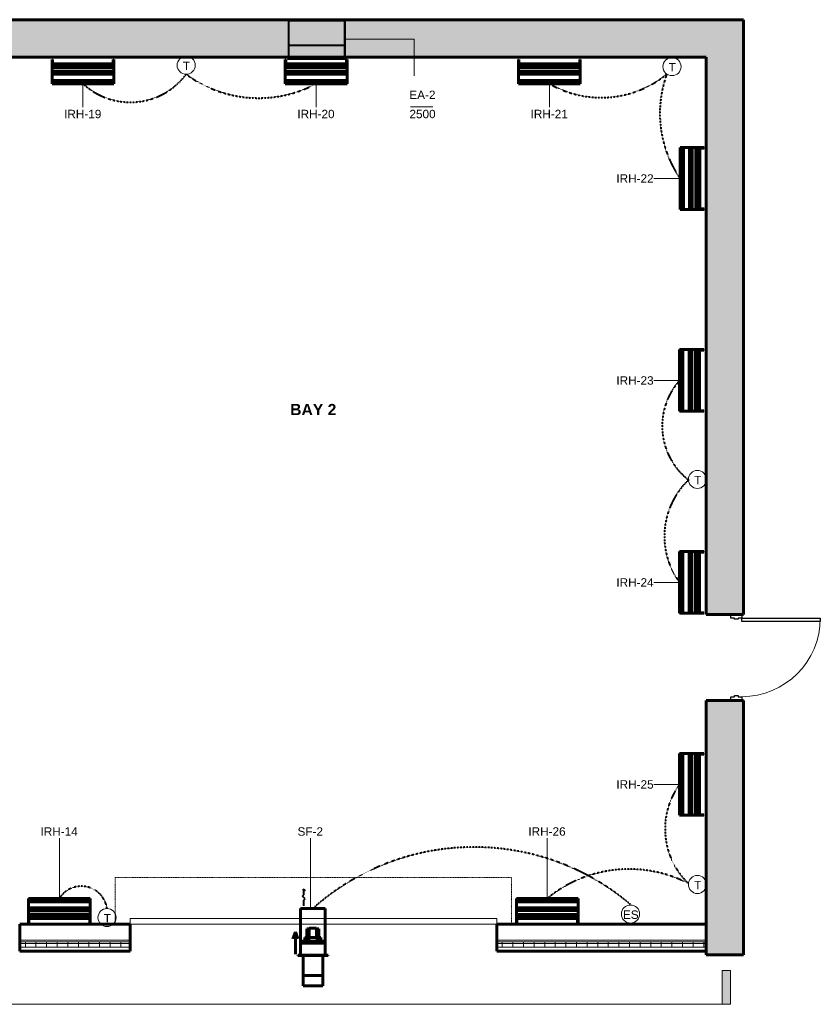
# Model space of a CAD drawing. Header units: inches. Extents: x -703 to 1762, y -443 to 551.
# Tile 13 of 15: x 218 to 646, y -38 to 488. Entities that reach past the tile are written whole.
import ezdxf

# ---------------------------------------------------------------- set-up
doc = ezdxf.new("R2010")
doc.units = ezdxf.units.IN
doc.header["$MEASUREMENT"] = 0
for name, pattern in [('Dash', [0.25, 0.125, -0.125]), ('Dash_2_', [0.25, 0.125, -0.125]), ('Hidden 1_16_', [0.09375, 0.0625, -0.03125])]:
    doc.linetypes.add(name, pattern=pattern)
for name, color, linetype, lineweight in [('A-ANNO-NOTE', 131, 'Continuous', 9), ('A-AREA-IDEN', 2, 'Continuous', 9), ('A-DETL', 90, 'Continuous', 9), ('A-DOOR', 31, 'Continuous', 18), ('A-DOOR-FRAM', 31, 'Continuous', 30), ('A-DOOR-HDLN', 31, 'Dash_2_', 18), ('A-WALL', 113, 'Continuous', 18), ('A-WALL-PATT', 111, 'Continuous', 60), ('G-ANNO-SYMB', 111, 'Continuous', 9), ('L-SITE-WALL', 31, 'Continuous', 18), ('M-EQPM', 50, 'Continuous', 60), ('M-EQPM-IDEN', 50, 'Continuous', 9), ('M-HVAC-CDFF', 50, 'Continuous', 40), ('M-HVAC-CDFF-IDEN', 2, 'Continuous', 9)]:
    doc.layers.add(name, color=color, linetype=linetype, lineweight=lineweight)
doc.styles.add('Arial', font='arial.ttf', dxfattribs={"height": 4.5})
doc.styles.add('Arial_B', font='arialbd.ttf', dxfattribs={"height": 6})
pattern_1 = [(50, (0, 0), (13.77135, -1.20496), [1.44, -15.84]), (355, (0, 0), (-2.66442, 14.44218), [1.152, -12.672]), (100.451, (1.148, -0.1), (11.10708, 13.23737), [1.224, -13.462]), (46.184, (0, 3.84), (20.4913, -3.17785), [2.16, -23.76]), (96.636, (1.708, 3.575), (17.94587, 18.70315), [1.836, -20.193]), (351.184, (0, 3.84), (17.9454, 18.7026), [1.728, -19.008]), (21, (1.92, 2.88), (11.46052, -7.73037), [1.44, -15.84]), (326, (1.92, 2.88), (4.67135, 13.92315), [1.152, -12.672]), (71.451, (2.875, 2.236), (16.13207, 6.19284), [1.224, -13.462]), (37.5, (0, 0), (0.233123, 6.39175), [0.634, -11.885, 0.634, -12.23, -12.72]), (37.5, (0, 0), (0.233123, 6.39175), [-25.382, 0.634, -12.086]), (7.5, (0, 0), (5.05073, 7.57304), [0.634, -6.701, 0.634, -11.597, -4.848]), (7.5, (0, 0), (5.05073, 7.57304), [-19.565, 0.634, -4.214]), (327.5, (-4.282, 0), (10.24958, -0.43289), [0.634, -4.166, 0.634, -14.342, -19.872]), (327.5, (-4.282, 0), (10.24958, -0.43289), [-19.776, 0.634, -19.238]), (317.5, (-6.202, 0), (11.19739, 1.92214), [0.634, -5.606, 0.634, -9.312, -14.112]), (317.5, (-6.202, 0), (11.19739, 1.92214), [-16.186, 0.634, -13.478])]

# ---------------------------------------------------------------- blocks, each defined once
blk = doc.blocks.new('Door-Overhead-Rolling - 196__ x 196__-386396-01_All_Mech_WORK')
at = {"layer": 'A-DOOR', "lineweight": 9}
for p, q in [((98, -7.1875), (-98, -7.1875)), ((-98, -7.1875), (-98, -10.1875)), ((-98, -10.1875), (98, -10.1875)), ((98, -10.1875), (98, -7.1875))]:
    blk.add_line(p, q, dxfattribs=at)
at = {"layer": 'A-DOOR-HDLN', "color": 5, "linetype": 'Dash'}
for p, q in [((-106, -7.1875), (-106, -32.1875)), ((106, -7.1875), (106, -32.1875)), ((-106, -32.1875), (106, -32.1875))]:
    blk.add_line(p, q, dxfattribs=at)
blk = doc.blocks.new('Door-Passage-Single-Flush - 42_ x 84_-580552-01_All_Mech_WORK')
at = {"layer": 'A-DOOR', "color": 8, "lineweight": 30}
for p, q in [((19.25, -9.25), (21, -9.25)), ((19.25, -51.25), (19.25, -9.25)), ((21, -9.25), (21, -51.25)), ((21, -51.25), (19.25, -51.25))]:
    blk.add_line(p, q, dxfattribs=at)
at = {"layer": 'A-DOOR', "color": 55}
blk.add_arc((21, -9.25), 42, 180, 270, dxfattribs=at)
at = {"layer": 'A-DOOR-FRAM', "color": 8}
for p, q in [((-23, -3.5), (-21, -3.5)), ((-23, -9.25), (-23, -3.5)), ((-21, -3.5), (-21, -5.4375)), ((21, -3.5), (23, -3.5)), ((21, -5.4375), (21, -3.5)), ((23, -3.5), (23, -9.25)), ((-21, -9.25), (-23, -9.25)), ((-21, -5.4375), (-20.375, -5.4375)), ((-21, -7.3125), (-21, -9.25)), ((-20.375, -7.3125), (-21, -7.3125)), ((-20.375, -5.4375), (-20.375, -7.3125)), ((20.375, -5.4375), (21, -5.4375)), ((20.375, -7.3125), (20.375, -5.4375)), ((21, -7.3125), (20.375, -7.3125)), ((21, -9.25), (21, -7.3125)), ((23, -9.25), (21, -9.25))]:
    blk.add_line(p, q, dxfattribs=at)
blk = doc.blocks.new('ANG M_I Facility_HOST_REVISED_07082024_rvt-1-01_All_Mech_WORK')
at = {"layer": 'A-WALL-PATT', "lineweight": 9}
h = blk.add_hatch(dxfattribs=at)
h.set_pattern_fill('FP_1', style=0, pattern_type=2)
h.set_pattern_definition(pattern_1)
h.paths.add_polyline_path([(164.94, 468.34), (164.94, 488.34), (604.94, 488.34), (604.94, 468.34), (584.94, 468.34)])
h = blk.add_hatch(dxfattribs=at)
h.set_pattern_fill('FP_1', style=0, pattern_type=2)
h.set_pattern_definition(pattern_1)
h.paths.add_polyline_path([(604.94, 170.34), (584.94, 170.34), (584.94, 468.34), (604.94, 468.34)])
h.paths.add_polyline_path([(604.94, -11.66), (584.94, -11.66), (584.94, 124.34), (604.94, 124.34)])
h = blk.add_hatch(dxfattribs=at)
h.set_pattern_fill('FP_2', style=0, pattern_type=2)
h.set_pattern_definition([(0, (0, 0), (15.36, 3.84), [0.634, -10.886, 0.634, -10.886, -61.44]), (0, (0, 0), (15.36, 3.84), [-23.04, 0.634, -22.406, 0.634, -10.886, -26.88]), (0, (0, 0), (15.36, 3.84), [-57.6, 0.634, -7.046, 0.634, -18.566]), (120, (5.76, 1.92), (-11.005538, 11.38215), [0.634, -10.886, 0.634, -10.886, -61.44]), (120, (5.76, 1.92), (-11.005538, 11.38215), [-23.04, 0.634, -22.406, 0.634, -10.886, -26.88]), (120, (5.76, 1.92), (-11.005538, 11.38215), [-57.6, 0.634, -7.046, 0.634, -18.566]), (240, (7.68, 9.6), (-4.354462, -15.22215), [0.634, -10.886, 0.634, -10.886, -61.44]), (240, (7.68, 9.6), (-4.354462, -15.22215), [-23.04, 0.634, -22.406, 0.634, -10.886, -26.88]), (240, (7.68, 9.6), (-4.354462, -15.22215), [-57.6, 0.634, -7.046, 0.634, -18.566])])
h.paths.add_polyline_path([(171.94, 4.71), (171.94, 4.09), (164.94, 4.09), (164.94, 4.71)])
h.paths.add_polyline_path([(276.94, 4.71), (276.94, 4.09), (217.94, 4.09), (217.94, 4.71)])
h.paths.add_polyline_path([(584.94, 4.71), (584.94, 4.09), (472.94, 4.09), (472.94, 4.71)])
h = blk.add_hatch(dxfattribs=at)
h.set_pattern_fill('FP_3', style=0, pattern_type=2)
h.set_pattern_definition([(0, (0, 0), (0, 5.666), []), (90, (0, 0), (-5.666, 3e-16), [])])
h.paths.add_polyline_path([(164.94, -4.66), (171.94, -4.66), (171.94, -7.66), (164.94, -7.66)])
h.paths.add_polyline_path([(217.94, -4.66), (276.94, -4.66), (276.94, -7.66), (217.94, -7.66)])
h.paths.add_polyline_path([(472.94, -4.66), (584.94, -4.66), (584.94, -7.66), (472.94, -7.66)])
at = {"layer": 'A-WALL', "color": 250, "lineweight": 60}
for p, q in [((276.94, 4.71), (217.94, 4.71)), ((217.94, 4.71), (217.94, -9.66)), ((276.94, -9.66), (276.94, 4.71)), ((584.94, 4.71), (472.94, 4.71)), ((472.94, 4.71), (472.94, -9.66)), ((584.94, -9.66), (584.94, 4.71)), ((217.94, -9.66), (276.94, -9.66)), ((472.94, -9.66), (584.94, -9.66))]:
    blk.add_line(p, q, dxfattribs=at)
at = {"layer": 'A-WALL', "color": 10}
for p, q in [((217.94, 4.71), (217.94, 4.71)), ((217.94, 4.09), (276.94, 4.09)), ((276.94, 4.71), (276.94, 4.71)), ((472.94, 4.71), (472.94, 4.71)), ((472.94, 4.09), (584.94, 4.09)), ((584.94, 4.71), (584.94, 4.71)), ((217.94, -3.91), (276.94, -3.91)), ((217.94, -4.66), (276.94, -4.66)), ((472.94, -3.91), (584.94, -3.91)), ((472.94, -4.66), (584.94, -4.66)), ((217.94, -7.66), (276.94, -7.66)), ((217.94, -9.66), (217.94, -9.66)), ((276.94, -9.66), (276.94, -9.66)), ((472.94, -7.66), (584.94, -7.66)), ((472.94, -9.66), (472.94, -9.66)), ((584.94, -9.66), (584.94, -9.66))]:
    blk.add_line(p, q, dxfattribs=at)
at = {"layer": 'L-SITE-WALL', "color": 250, "lineweight": 60}
for p, q in [((604.94, 488.34), (164.94, 488.34)), ((604.94, 468.34), (604.94, 488.34)), ((164.94, 468.34), (584.94, 468.34)), ((584.94, 468.34), (584.94, 170.34)), ((604.94, 170.34), (604.94, 468.34)), ((584.94, 170.34), (604.94, 170.34)), ((604.94, 124.34), (584.94, 124.34)), ((584.94, 124.34), (584.94, -11.66)), ((604.94, -11.66), (604.94, 124.34)), ((584.94, -11.66), (604.94, -11.66))]:
    blk.add_line(p, q, dxfattribs=at)
at = {"layer": 'L-SITE-WALL', "color": 10}
for p, q in [((604.94, 488.34), (604.94, 488.34)), ((584.94, 468.34), (584.94, 468.34)), ((604.94, 468.34), (604.94, 468.34)), ((584.94, 170.34), (584.94, 170.34)), ((604.94, 170.34), (604.94, 170.34)), ((584.94, 124.34), (584.94, 124.34)), ((604.94, 124.34), (604.94, 124.34)), ((584.94, -11.66), (584.94, -11.66)), ((604.94, -11.66), (604.94, -11.66))]:
    blk.add_line(p, q, dxfattribs=at)
at = {"layer": 'A-DOOR', "color": 10, "lineweight": 18}
for name, p, rotation in [('Door-Passage-Single-Flush - 42_ x 84_-580552-01_All_Mech_WORK', (594.69, 147.34), 89.99999999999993), ('Door-Overhead-Rolling - 196__ x 196__-386396-01_All_Mech_WORK', (374.94, -2.47), 180)]:
    blk.add_blockref(name, p, dxfattribs=dict(at, rotation=rotation))
blk = doc.blocks.new('SW-33 _Generic 2 Lamp_1 - SW-33 _Generic 2 Lamp_-2891198-01_All_Mech_WORK')
at = {"layer": 'M-EQPM'}
for p, q in [((-535.89, 16.95), (-535.89, 18.3)), ((-535.89, 15.15), (-535.89, 18.3)), ((-535.89, 16.95), (-535.89, 18.3)), ((-535.89, 18.3), (-535.89, 12)), ((-535.89, 18.3), (-502.89, 18.3)), ((-535.89, 16.52), (-535.89, 16.95)), ((-535.89, 16.52), (-535.89, 16.95)), ((-535.89, 16.95), (-502.89, 16.95)), ((-535.89, 13.26), (-535.89, 16.52)), ((-535.89, 13.26), (-535.89, 16.52)), ((-535.89, 16.52), (-502.89, 16.52)), ((-502.89, 12), (-502.89, 18.3)), ((-502.89, 18.3), (-502.89, 16.95)), ((-502.89, 16.95), (-502.89, 16.52)), ((-502.89, 16.52), (-502.89, 13.26)), ((-535.89, 15.15), (-535.89, 12)), ((-535.89, 11.82), (-535.89, 13.26)), ((-535.89, 11.82), (-535.89, 13.26)), ((-535.89, 13.26), (-502.89, 13.26)), ((-535.89, 9.45), (-535.89, 12)), ((-535.89, 12), (-535.89, 9.45)), ((-535.89, 12), (-502.89, 12)), ((-535.89, 11.82), (-535.89, 9.65)), ((-535.89, 9.65), (-535.89, 11.82)), ((-535.89, 11.82), (-502.89, 11.82)), ((-502.89, 13.26), (-502.89, 11.82)), ((-502.89, 9.45), (-502.89, 12)), ((-502.89, 11.82), (-502.89, 9.65)), ((-535.89, 10.15), (-535.89, 8.42)), ((-535.89, 9.65), (-535.89, 10.15)), ((-535.89, 10.15), (-535.89, 7.15)), ((-535.89, 8.42), (-535.89, 10.15)), ((-535.64, 10.15), (-535.89, 10.15)), ((-535.89, 9.82), (-535.89, 7.65)), ((-535.89, 9.82), (-535.89, 8.38)), ((-535.89, 9.82), (-535.89, 7.65)), ((-535.89, 8.38), (-535.89, 9.82)), ((-502.89, 9.82), (-535.89, 9.82)), ((-535.89, 7.65), (-535.89, 9.65)), ((-535.89, 9.65), (-502.89, 9.65)), ((-535.89, 9.02), (-535.89, 9.45)), ((-535.89, 9.45), (-535.89, 9.02)), ((-535.89, 9.45), (-502.89, 9.45)), ((-535.89, 8.38), (-535.89, 9.02)), ((-535.89, 9.02), (-535.89, 8.38)), ((-535.89, 9.02), (-502.89, 9.02)), ((-535.89, 8.42), (-535.89, 6.37)), ((-535.89, 6.37), (-535.89, 8.42)), ((-535.89, 8.42), (-535.64, 8.42)), ((-535.89, 8.38), (-502.89, 8.38)), ((-535.89, 7.65), (-535.89, 7.68)), ((-535.89, 7.65), (-535.89, 7.15)), ((-535.89, 7.65), (-502.89, 7.65)), ((-535.89, 7.15), (-535.89, 5.42)), ((-535.89, 7.15), (-535.89, 5.42)), ((-535.89, 7.15), (-535.64, 7.15)), ((-535.89, 6.37), (-535.89, 5.84)), ((-535.89, 5.31), (-535.89, 6.37)), ((-535.89, 6.37), (-535.64, 6.37)), ((-535.89, 5.31), (-535.89, 5.84)), ((-535.89, 5.42), (-535.89, 5.31)), ((-535.89, 5.42), (-535.89, 5.31)), ((-535.89, 5.42), (-535.64, 5.42)), ((-535.89, 5.31), (-535.64, 5.31)), ((-535.64, 10.15), (-535.64, 8.42)), ((-535.64, 7.15), (-535.64, 10.15)), ((-535.64, 8.42), (-535.64, 6.37)), ((-535.64, 5.42), (-535.64, 7.15)), ((-535.64, 6.37), (-535.64, 5.31)), ((-535.64, 5.31), (-535.64, 5.42)), ((-503.14, 10.15), (-503.14, 7.15)), ((-503.14, 8.42), (-503.14, 10.15)), ((-502.89, 10.15), (-503.14, 10.15)), ((-503.14, 6.37), (-503.14, 8.42)), ((-503.14, 8.42), (-502.89, 8.42)), ((-503.14, 7.15), (-503.14, 5.42)), ((-503.14, 7.15), (-502.89, 7.15)), ((-503.14, 5.31), (-503.14, 6.37)), ((-503.14, 6.37), (-502.89, 6.37)), ((-503.14, 5.42), (-503.14, 5.31)), ((-503.14, 5.42), (-502.89, 5.42)), ((-503.14, 5.31), (-502.89, 5.31)), ((-502.89, 10.15), (-502.89, 8.42)), ((-502.89, 7.15), (-502.89, 10.15)), ((-502.89, 9.82), (-502.89, 8.38)), ((-502.89, 7.65), (-502.89, 9.82)), ((-502.89, 9.65), (-502.89, 7.65)), ((-502.89, 9.02), (-502.89, 9.45)), ((-502.89, 8.38), (-502.89, 9.02)), ((-502.89, 8.42), (-502.89, 6.37)), ((-502.89, 5.42), (-502.89, 7.15)), ((-502.89, 6.37), (-502.89, 5.31)), ((-502.89, 5.31), (-502.89, 5.42))]:
    blk.add_line(p, q, dxfattribs=at)
blk = doc.blocks.new('SW-33 _Generic 2 Lamp_1 - SW-33 _Generic 2 Lamp_-V1-01_All_Mech_WORK')
at = {"layer": 'M-EQPM'}
for p, q in [((-196.19, 95.99), (-197.54, 95.99)), ((-194.38, 95.99), (-197.54, 95.99)), ((-191.23, 95.99), (-197.54, 95.99)), ((-197.54, 95.99), (-196.19, 95.99)), ((-197.54, 95.99), (-197.54, 62.99)), ((-195.75, 95.99), (-196.19, 95.99)), ((-196.19, 95.99), (-195.75, 95.99)), ((-196.19, 95.99), (-196.19, 62.99)), ((-192.49, 95.99), (-195.75, 95.99)), ((-195.75, 95.99), (-192.49, 95.99)), ((-195.75, 95.99), (-195.75, 62.99)), ((-194.38, 95.99), (-191.23, 95.99)), ((-191.05, 95.99), (-192.49, 95.99)), ((-192.49, 95.99), (-191.05, 95.99)), ((-192.49, 95.99), (-192.49, 62.99)), ((-188.69, 95.99), (-191.23, 95.99)), ((-188.69, 95.99), (-191.23, 95.99)), ((-191.23, 95.99), (-191.23, 62.99)), ((-191.05, 95.99), (-188.89, 95.99)), ((-191.05, 95.99), (-188.89, 95.99)), ((-191.05, 62.99), (-191.05, 95.99)), ((-189.39, 95.99), (-187.66, 95.99)), ((-188.89, 95.99), (-189.39, 95.99)), ((-186.39, 95.99), (-189.39, 95.99)), ((-189.39, 95.99), (-187.66, 95.99)), ((-189.39, 95.99), (-189.39, 95.74)), ((-187.66, 95.74), (-189.39, 95.74)), ((-189.39, 95.74), (-186.39, 95.74)), ((-189.05, 95.99), (-187.62, 95.99)), ((-189.05, 95.99), (-186.89, 95.99)), ((-186.89, 95.99), (-189.05, 95.99)), ((-189.05, 95.99), (-187.62, 95.99)), ((-189.05, 95.99), (-189.05, 62.99)), ((-188.89, 95.99), (-188.92, 95.99)), ((-188.89, 95.99), (-186.89, 95.99)), ((-188.89, 95.99), (-188.89, 62.99)), ((-188.25, 95.99), (-188.69, 95.99)), ((-188.25, 95.99), (-188.69, 95.99)), ((-188.69, 95.99), (-188.69, 62.99)), ((-187.62, 95.99), (-188.25, 95.99)), ((-187.62, 95.99), (-188.25, 95.99)), ((-188.25, 95.99), (-188.25, 62.99)), ((-187.66, 95.99), (-185.6, 95.99)), ((-187.66, 95.99), (-185.6, 95.99)), ((-187.66, 95.99), (-187.66, 95.74)), ((-185.6, 95.74), (-187.66, 95.74)), ((-187.62, 95.99), (-187.62, 62.99)), ((-186.89, 95.99), (-186.39, 95.99)), ((-186.89, 95.99), (-186.89, 62.99)), ((-186.39, 95.99), (-184.66, 95.99)), ((-184.66, 95.99), (-186.39, 95.99)), ((-186.39, 95.74), (-186.39, 95.99)), ((-186.39, 95.74), (-184.66, 95.74)), ((-185.6, 95.99), (-185.08, 95.99)), ((-185.6, 95.99), (-184.55, 95.99)), ((-185.6, 95.99), (-185.6, 95.74)), ((-184.55, 95.74), (-185.6, 95.74)), ((-184.55, 95.99), (-185.08, 95.99)), ((-184.66, 95.99), (-184.55, 95.99)), ((-184.55, 95.99), (-184.66, 95.99)), ((-184.66, 95.99), (-184.66, 95.74)), ((-184.66, 95.74), (-184.55, 95.74)), ((-184.55, 95.99), (-184.55, 95.74)), ((-186.39, 63.24), (-189.39, 63.24)), ((-189.39, 63.24), (-187.66, 63.24)), ((-189.39, 63.24), (-189.39, 62.99)), ((-187.66, 63.24), (-185.6, 63.24)), ((-187.66, 63.24), (-187.66, 62.99)), ((-184.66, 63.24), (-186.39, 63.24)), ((-186.39, 62.99), (-186.39, 63.24)), ((-185.6, 63.24), (-184.55, 63.24)), ((-185.6, 63.24), (-185.6, 62.99)), ((-184.55, 63.24), (-184.66, 63.24)), ((-184.66, 63.24), (-184.66, 62.99)), ((-184.55, 63.24), (-184.55, 62.99)), ((-196.19, 62.99), (-197.54, 62.99)), ((-197.54, 62.99), (-191.23, 62.99)), ((-195.75, 62.99), (-196.19, 62.99)), ((-192.49, 62.99), (-195.75, 62.99)), ((-191.05, 62.99), (-192.49, 62.99)), ((-191.23, 62.99), (-188.69, 62.99)), ((-188.89, 62.99), (-191.05, 62.99)), ((-187.66, 62.99), (-189.39, 62.99)), ((-189.39, 62.99), (-186.39, 62.99)), ((-187.62, 62.99), (-189.05, 62.99)), ((-189.05, 62.99), (-186.89, 62.99)), ((-186.89, 62.99), (-188.89, 62.99)), ((-188.69, 62.99), (-188.25, 62.99)), ((-188.25, 62.99), (-187.62, 62.99)), ((-185.6, 62.99), (-187.66, 62.99)), ((-186.39, 62.99), (-184.66, 62.99)), ((-184.55, 62.99), (-185.6, 62.99)), ((-184.66, 62.99), (-184.55, 62.99))]:
    blk.add_line(p, q, dxfattribs=at)
blk = doc.blocks.new('SS_LOD200_AllSizes - SS-1-8-2986052-01_All_Mech_WORK')
at = {"layer": 'M-EQPM'}
for p, q in [((-17.5, -6.63), (-17.5, 6.62)), ((-17.5, 6.62), (-17.5, 6.62)), ((-17.5, 6.62), (-17.5, -6.63)), ((-17.5, 6.62), (7.5, 6.62)), ((-17.5, 6.62), (7.5, 6.62)), ((0, -6.5), (0, 6.5)), ((0, 6.5), (0, 6.5)), ((0, 6.5), (0, -6.5)), ((0, 6.5), (1, 6.5)), ((0, 6.5), (1, 6.5)), ((1, -6.5), (1, 6.5)), ((1, 6.5), (1, 6.5)), ((1, 6.5), (1, -6.5)), ((7.5, -8.13), (7.5, 8.12)), ((7.5, 8.12), (7.5, 8.12)), ((7.5, 8.12), (7.5, -8.13)), ((7.5, 8.12), (7.63, 8.12)), ((7.5, 8.12), (7.63, 8.12)), ((7.5, -6.75), (7.5, 6.75)), ((7.5, 6.75), (7.5, 6.75)), ((7.5, 6.75), (7.5, -6.75)), ((7.5, 6.75), (7.63, 6.75)), ((7.5, 6.75), (7.63, 6.75)), ((7.5, -6.63), (7.5, 6.62)), ((7.5, 6.62), (7.5, 6.62)), ((7.5, 6.62), (7.5, -6.63)), ((7.5, -6.63), (7.5, 6.62)), ((7.5, 6.62), (7.5, 6.62)), ((7.5, 6.62), (7.5, -6.63)), ((7.5, 6.62), (7.63, 6.62)), ((7.5, 6.62), (7.63, 6.62)), ((7.63, -8.13), (7.63, 8.12)), ((7.63, 8.12), (7.63, 8.12)), ((7.63, 8.12), (7.63, -8.13)), ((7.63, -6.75), (7.63, 6.75)), ((7.63, 6.75), (7.63, 6.75)), ((7.63, 6.75), (7.63, -6.75)), ((7.63, -6.63), (7.63, 6.62)), ((7.63, 6.62), (7.63, 6.62)), ((7.63, 6.62), (7.63, -6.63)), ((-2, 2), (-7, 2)), ((-7, 2), (-7, -2)), ((-7, -2), (-7, 2)), ((-6.5, 3.25), (0, 3.25)), ((0, 3.25), (-6.5, 3.25)), ((-6.5, 3.25), (-6.5, 3.25)), ((-6.5, 2.25), (-6.5, 3.25)), ((-6.5, 3.25), (-6.5, 2.25)), ((-6.5, 2.25), (-6.5, 2.25)), ((0, 2.25), (-6.5, 2.25)), ((-6.5, 2.25), (0, 2.25)), ((0, 3.25), (-5.5, 3.25)), ((-5.5, 3.25), (-5.5, 3.25)), ((-5.5, 3.25), (0, 3.25)), ((-5.5, 3.25), (-5.5, 2.25)), ((-5.5, 3.25), (-5.5, 2.25)), ((-5.5, 2.25), (0, 2.25)), ((-5.5, 2.25), (-5.5, 2.25)), ((0, 2.25), (-5.5, 2.25)), ((1, 4.25), (-2, 4.25)), ((-2, -4.25), (-2, 4.25)), ((-2, 4.25), (-2, -4.25)), ((1, 4.12), (-2, 4.12)), ((-2, -4.12), (-2, 4.12)), ((-2, 4.12), (-2, -4.12)), ((-2, -2), (-2, 2)), ((-2, 2), (-2, -2)), ((1, 4.12), (0, 4.12)), ((0, -4.12), (0, 4.12)), ((0, 4.12), (0, -4.12)), ((0, 3.25), (0, 3.25)), ((0, 3.25), (0, 3.25)), ((0, 3.25), (0, 2.25)), ((0, 3.25), (0, 2.25)), ((0, 3.25), (0, 2.25)), ((0, 3.25), (0, 2.25)), ((0, 2.25), (0, 2.25)), ((0, 2.25), (0, 2.25)), ((1, -4.25), (1, 4.25)), ((1, 4.25), (1, -4.25)), ((1, 4.12), (1, -4.12)), ((1, -4.12), (1, 4.12)), ((1, 4.12), (1, -4.12)), ((1, -4.12), (1, 4.12)), ((23.88, 5.25), (7.5, 5.25)), ((7.5, 5.25), (7.5, 5.25)), ((7.5, 5.25), (18.35, 5.25)), ((7.5, 5.25), (7.5, -5.25)), ((7.5, 5.25), (7.5, -5.25)), ((7.5, -5.25), (7.5, 5.25)), ((7.5, 5.25), (7.5, 5.25)), ((7.5, 5.25), (7.5, -5.25)), ((7.5, 5.25), (7.63, 5.25)), ((7.5, 5.25), (7.63, 5.25)), ((7.63, -5.25), (7.63, 5.25)), ((7.63, 5.25), (7.63, 5.25)), ((7.63, 5.25), (7.63, -5.25)), ((18.35, 5.25), (23.88, 5.25)), ((18.35, -5.25), (18.35, 5.25)), ((23.88, 5.25), (23.88, 5.25)), ((23.88, 5.25), (23.88, -5.25)), ((23.88, 5.25), (23.88, -5.25)), ((-7, -2), (-2, -2)), ((-6.5, -3.25), (-6.5, -2.25)), ((-6.5, -2.25), (-6.5, -2.25)), ((-6.5, -2.25), (-6.5, -3.25)), ((-6.5, -2.25), (0, -2.25)), ((0, -2.25), (-6.5, -2.25)), ((-6.5, -3.25), (-6.5, -3.25)), ((-6.5, -3.25), (0, -3.25)), ((0, -3.25), (-6.5, -3.25)), ((0, -2.25), (-5.5, -2.25)), ((-5.5, -2.25), (-5.5, -3.25)), ((-5.5, -2.25), (-5.5, -2.25)), ((-5.5, -2.25), (-5.5, -3.25)), ((-5.5, -2.25), (0, -2.25)), ((0, -3.25), (-5.5, -3.25)), ((-5.5, -3.25), (-5.5, -3.25)), ((-5.5, -3.25), (0, -3.25)), ((-2, -4.12), (1, -4.12)), ((-2, -4.25), (1, -4.25)), ((0, -2.25), (0, -3.25)), ((0, -2.25), (0, -2.25)), ((0, -2.25), (0, -3.25)), ((0, -2.25), (0, -3.25)), ((0, -2.25), (0, -2.25)), ((0, -2.25), (0, -3.25)), ((0, -3.25), (0, -3.25)), ((0, -3.25), (0, -3.25)), ((0, -4.12), (1, -4.12)), ((7.5, -5.25), (7.5, -5.25)), ((7.5, -5.25), (23.88, -5.25)), ((18.35, -5.25), (7.5, -5.25)), ((7.5, -5.25), (7.5, -5.25)), ((7.63, -5.25), (7.5, -5.25)), ((7.5, -5.25), (7.63, -5.25)), ((7.63, -5.25), (7.63, -5.25)), ((23.88, -5.25), (18.35, -5.25)), ((23.88, -5.25), (23.88, -5.25)), ((-17.5, -6.63), (-17.5, -6.63)), ((7.5, -6.63), (-17.5, -6.63)), ((-17.5, -6.63), (7.5, -6.63)), ((-5, -9.35), (-1.28, -7.99)), ((-5, -9.35), (-1.28, -10.7)), ((7, -9.35), (-5, -9.35)), ((0, -6.5), (0, -6.5)), ((1, -6.5), (0, -6.5)), ((0, -6.5), (1, -6.5)), ((1, -6.5), (1, -6.5)), ((7.5, -6.63), (7.5, -6.63)), ((7.5, -6.63), (7.5, -6.63)), ((7.63, -6.63), (7.5, -6.63)), ((7.5, -6.63), (7.63, -6.63)), ((7.5, -6.75), (7.5, -6.75)), ((7.63, -6.75), (7.5, -6.75)), ((7.5, -6.75), (7.63, -6.75)), ((7.5, -8.13), (7.5, -8.13)), ((7.63, -8.13), (7.5, -8.13)), ((7.5, -8.13), (7.63, -8.13)), ((7.63, -6.63), (7.63, -6.63)), ((7.63, -6.75), (7.63, -6.75)), ((7.63, -8.13), (7.63, -8.13))]:
    blk.add_line(p, q, dxfattribs=at)
blk = doc.blocks.new('Louver - Storm Resistant - Standard-3256082-01_All_Mech_WORK')
at = {"layer": 'M-HVAC-CDFF'}
for p, q in [((-409.5, 488.34), (-378, 488.34)), ((-409.5, 488.34), (-409.5, 488.34)), ((-409.5, 488.34), (-409.5, 488.21)), ((-409.5, 488.21), (-409.5, 488.21)), ((-378, 488.21), (-409.5, 488.21)), ((-408.87, 488.21), (-378.62, 488.21)), ((-408.87, 488.21), (-408.87, 488.21)), ((-408.87, 488.21), (-408.87, 467.46)), ((-408.75, 488.34), (-408.75, 488.34)), ((-408.75, 488.34), (-378.75, 488.34)), ((-408.75, 488.21), (-408.75, 488.34)), ((-408.75, 488.21), (-408.75, 488.21)), ((-408.75, 488.21), (-378.75, 488.21)), ((-408.75, 467.46), (-408.75, 488.21)), ((-378.75, 488.21), (-408.75, 488.21)), ((-408.75, 488.21), (-408.75, 488.21)), ((-408.75, 488.05), (-408.75, 488.05)), ((-408.75, 488.01), (-408.75, 488.05)), ((-378.75, 488.05), (-408.75, 488.05)), ((-408.75, 488.05), (-408.75, 488.05)), ((-408.75, 488.01), (-408.75, 488.05)), ((-378.75, 488.05), (-408.75, 488.05)), ((-408.75, 488.05), (-408.75, 488.05)), ((-408.75, 488.01), (-408.75, 488.05)), ((-378.75, 488.05), (-408.75, 488.05)), ((-408.75, 488.05), (-408.75, 488.05)), ((-408.75, 488.01), (-408.75, 488.05)), ((-378.75, 488.05), (-408.75, 488.05)), ((-408.75, 487.92), (-408.75, 488.01)), ((-408.75, 488.01), (-408.75, 488.01)), ((-408.75, 488.01), (-378.75, 488.01)), ((-408.75, 488.01), (-378.75, 488.01)), ((-408.75, 487.92), (-408.75, 488.01)), ((-408.75, 488.01), (-408.75, 488.01)), ((-408.75, 488.01), (-378.75, 488.01)), ((-408.75, 488.01), (-378.75, 488.01)), ((-408.75, 487.92), (-408.75, 488.01)), ((-408.75, 488.01), (-408.75, 488.01)), ((-408.75, 488.01), (-378.75, 488.01)), ((-408.75, 488.01), (-378.75, 488.01)), ((-408.75, 487.92), (-408.75, 488.01)), ((-408.75, 488.01), (-408.75, 488.01)), ((-408.75, 488.01), (-378.75, 488.01)), ((-408.75, 488.01), (-378.75, 488.01)), ((-408.75, 474.73), (-408.75, 487.92)), ((-408.75, 487.92), (-378.75, 487.92)), ((-408.75, 474.73), (-408.75, 487.92)), ((-408.75, 487.92), (-378.75, 487.92)), ((-408.75, 474.73), (-408.75, 487.92)), ((-408.75, 487.92), (-378.75, 487.92)), ((-408.75, 474.73), (-408.75, 487.92)), ((-408.75, 487.92), (-378.75, 487.92)), ((-408.75, 487.91), (-378.75, 487.91)), ((-408.75, 487.91), (-378.75, 487.91)), ((-408.75, 487.91), (-378.75, 487.91)), ((-408.75, 487.91), (-378.75, 487.91)), ((-378.75, 488.34), (-378.75, 488.34)), ((-378.75, 488.21), (-378.75, 488.34)), ((-378.75, 488.21), (-378.75, 488.21)), ((-378.75, 467.46), (-378.75, 488.21)), ((-378.75, 488.21), (-378.75, 488.21)), ((-378.75, 488.05), (-378.75, 488.01)), ((-378.75, 488.05), (-378.75, 488.05)), ((-378.75, 488.05), (-378.75, 488.01)), ((-378.75, 488.05), (-378.75, 488.05)), ((-378.75, 488.05), (-378.75, 488.01)), ((-378.75, 488.05), (-378.75, 488.05)), ((-378.75, 488.05), (-378.75, 488.01)), ((-378.75, 488.05), (-378.75, 488.05)), ((-378.75, 488.01), (-378.75, 488.01)), ((-378.75, 488.01), (-378.75, 487.92)), ((-378.75, 488.01), (-378.75, 488.01)), ((-378.75, 488.01), (-378.75, 487.92)), ((-378.75, 488.01), (-378.75, 488.01)), ((-378.75, 488.01), (-378.75, 487.92)), ((-378.75, 488.01), (-378.75, 488.01)), ((-378.75, 488.01), (-378.75, 487.92)), ((-378.75, 487.92), (-378.75, 474.73)), ((-378.75, 487.92), (-378.75, 474.73)), ((-378.75, 487.92), (-378.75, 474.73)), ((-378.75, 487.92), (-378.75, 474.73)), ((-378.62, 488.21), (-378.62, 488.21)), ((-378.62, 467.46), (-378.62, 488.21)), ((-378, 488.34), (-378, 488.34)), ((-378, 488.21), (-378, 488.34)), ((-378, 488.21), (-378, 488.21)), ((-408.75, 467.55), (-408.75, 474.73)), ((-408.75, 474.73), (-378.75, 474.73)), ((-408.75, 474.73), (-378.75, 474.73)), ((-408.75, 467.55), (-408.75, 474.73)), ((-408.75, 474.73), (-378.75, 474.73)), ((-408.75, 474.73), (-378.75, 474.73)), ((-408.75, 467.55), (-408.75, 474.73)), ((-408.75, 474.73), (-378.75, 474.73)), ((-408.75, 474.73), (-378.75, 474.73)), ((-408.75, 467.55), (-408.75, 474.73)), ((-408.75, 474.73), (-378.75, 474.73)), ((-408.75, 474.73), (-378.75, 474.73)), ((-378.75, 474.73), (-378.75, 467.55)), ((-378.75, 474.73), (-378.75, 467.55)), ((-378.75, 474.73), (-378.75, 467.55)), ((-378.75, 474.73), (-378.75, 467.55)), ((-409.5, 467.46), (-378, 467.46)), ((-409.5, 467.46), (-409.5, 467.46)), ((-409.5, 467.46), (-409.5, 467.34)), ((-409.5, 467.34), (-409.5, 467.34)), ((-378, 467.34), (-409.5, 467.34)), ((-408.87, 467.46), (-408.87, 467.46)), ((-378.62, 467.46), (-408.87, 467.46)), ((-408.75, 467.77), (-408.75, 467.79)), ((-408.75, 467.79), (-378.75, 467.79)), ((-408.75, 467.77), (-408.75, 467.79)), ((-408.75, 467.79), (-378.75, 467.79)), ((-408.75, 467.77), (-408.75, 467.79)), ((-408.75, 467.79), (-378.75, 467.79)), ((-408.75, 467.77), (-408.75, 467.79)), ((-408.75, 467.79), (-378.75, 467.79)), ((-408.75, 467.58), (-408.75, 467.77)), ((-408.75, 467.77), (-378.75, 467.77)), ((-408.75, 467.58), (-408.75, 467.77)), ((-408.75, 467.77), (-378.75, 467.77)), ((-408.75, 467.58), (-408.75, 467.77)), ((-408.75, 467.77), (-378.75, 467.77)), ((-408.75, 467.58), (-408.75, 467.77)), ((-408.75, 467.77), (-378.75, 467.77)), ((-408.75, 467.58), (-408.75, 467.58)), ((-408.75, 467.58), (-378.75, 467.58)), ((-408.75, 467.58), (-408.75, 467.58)), ((-408.75, 467.58), (-378.75, 467.58)), ((-408.75, 467.58), (-408.75, 467.58)), ((-408.75, 467.58), (-378.75, 467.58)), ((-408.75, 467.58), (-408.75, 467.58)), ((-408.75, 467.58), (-378.75, 467.58)), ((-408.75, 467.55), (-408.75, 467.55)), ((-408.75, 467.55), (-378.75, 467.55)), ((-408.75, 467.55), (-408.75, 467.55)), ((-408.75, 467.55), (-378.75, 467.55)), ((-408.75, 467.55), (-408.75, 467.55)), ((-408.75, 467.55), (-378.75, 467.55)), ((-408.75, 467.55), (-408.75, 467.55)), ((-408.75, 467.55), (-378.75, 467.55)), ((-378.75, 467.46), (-408.75, 467.46)), ((-408.75, 467.46), (-408.75, 467.46)), ((-408.75, 467.46), (-408.75, 467.46)), ((-408.75, 467.46), (-378.75, 467.46)), ((-408.75, 467.34), (-408.75, 467.46)), ((-378.75, 467.34), (-408.75, 467.34)), ((-408.75, 467.34), (-408.75, 467.34)), ((-378.75, 467.79), (-378.75, 467.77)), ((-378.75, 467.79), (-378.75, 467.77)), ((-378.75, 467.79), (-378.75, 467.77)), ((-378.75, 467.79), (-378.75, 467.77)), ((-378.75, 467.77), (-378.75, 467.58)), ((-378.75, 467.77), (-378.75, 467.58)), ((-378.75, 467.77), (-378.75, 467.58)), ((-378.75, 467.77), (-378.75, 467.58)), ((-378.75, 467.58), (-378.75, 467.58)), ((-378.75, 467.58), (-378.75, 467.58)), ((-378.75, 467.58), (-378.75, 467.58)), ((-378.75, 467.58), (-378.75, 467.58)), ((-378.75, 467.55), (-378.75, 467.55)), ((-378.75, 467.55), (-378.75, 467.55)), ((-378.75, 467.55), (-378.75, 467.55)), ((-378.75, 467.55), (-378.75, 467.55)), ((-378.75, 467.46), (-378.75, 467.46)), ((-378.75, 467.46), (-378.75, 467.46)), ((-378.75, 467.34), (-378.75, 467.46)), ((-378.75, 467.34), (-378.75, 467.34)), ((-378.62, 467.46), (-378.62, 467.46)), ((-378, 467.46), (-378, 467.46)), ((-378, 467.34), (-378, 467.46)), ((-378, 467.34), (-378, 467.34))]:
    blk.add_line(p, q, dxfattribs=at)
blk = doc.blocks.new('Thermostat Annotation - Thermostat Annotation-2204458-01_All_Mech_WORK')
at = {"layer": 'A-ANNO-NOTE'}
blk.add_circle((0, 0.09375), 0.10084, dxfattribs=at)
blk = doc.blocks.new('Section - 3_32_ x 3_8_-54337-01_All_Mech_WORK')
at = {"layer": 'G-ANNO-SYMB'}
blk.add_hatch(color=256, dxfattribs=at).paths.add_polyline_path([(0, 0.375), (0, 0), (-0.09375, 0), (-0.09375, 0.375)])
for p, q in [((0, 0.375), (-0.09375, 0.375)), ((-0.09375, 0.375), (-0.09375, 0)), ((0, 0), (0, 0.375)), ((-0.09375, 0), (0, 0))]:
    blk.add_line(p, q, dxfattribs=at)
blk = doc.blocks.new('Diffuser Tag - Diffuser Tag-3186226-01_All_Mech_WORK')
at = {"layer": 'M-HVAC-CDFF-IDEN'}
blk.add_line((0.452, -0.347), (0.202, -0.347), dxfattribs=at)
blk = doc.blocks.new('Emergency Shutoff Annotation - Emergency Shutoff Annotation-3243587-01_All_Mech_WORK')
at = {"layer": 'A-ANNO-NOTE'}
blk.add_circle((0, 0.09375), 0.10084, dxfattribs=at)

msp = doc.modelspace()

# ---------------------------------------------------------------- linework, layer by layer
at = {"layer": 'A-DETL', "lineweight": 40}
for p, q in [((369.82, 23.38), (369.12, 22.68)), ((369.82, 20.38), (369.82, 23.38)), ((369.82, 23.38), (370.53, 22.68)), ((369.12, 19.68), (369.82, 20.38)), ((370.53, 18.26), (369.12, 19.68)), ((369.82, 17.56), (370.53, 18.26)), ((369.82, 14.56), (369.82, 17.56))]:
    msp.add_line(p, q, dxfattribs=at)
at = {"layer": 'A-DETL', "linetype": 'Hidden 1_16_', "lineweight": 40}
for centre, radius, start, end in [((277.08, 481.5), 37.3, 227.2133, 323.1959), ((345.68, 511.81), 65.37, 233.6618, 298.0601), ((528.8, 501.95), 55.26, 239.9271, 309.3687), ((621.8, 438.25), 61.63, 160.0968, 214.4036), ((597.97, 271.07), 36.57, 138.224, 232.0716), ((604.12, 212.11), 41.55, 133.5559, 216.4441), ((603.27, 55.63), 40.33, 143.8473, 226.5235), ((460.81, -83.64), 129.54, 49.7984, 131.6658), ((543.74, -34.82), 68.95, 62.5548, 129.4452), ((250.9, 11.12), 13.87, 8.178, 148.0329)]:
    msp.add_arc(centre, radius, start, end, dxfattribs=at)
at = {"layer": 'G-ANNO-SYMB'}
msp.add_line((160.05, -38.15), (593.5, -38.15), dxfattribs=at)
at = {"layer": 'M-EQPM-IDEN'}
for p, q in [((251.74, 453.53), (251.74, 441.54)), ((376.43, 453.53), (376.43, 441.54)), ((501.11, 453.53), (501.11, 441.54)), ((570.35, 403.43), (557.03, 403.43)), ((570.1, 295.43), (557.03, 295.43)), ((570.1, 187.43), (557.03, 187.43)), ((570.1, 79.43), (557.03, 79.43)), ((239.13, 19.06), (239.13, 50.63)), ((373.4, 13.13), (373.4, 50.63)), ((499.93, 19.02), (499.93, 50.63))]:
    msp.add_line(p, q, dxfattribs=at)
at = {"layer": 'M-HVAC-CDFF-IDEN'}
for p, q in [((392.53, 477.84), (428.8, 477.84)), ((428.8, 477.84), (428.8, 458.37))]:
    msp.add_line(p, q, dxfattribs=at)

# ---------------------------------------------------------------- block references
at = {"lineweight": 5}
msp.add_blockref('ANG M_I Facility_HOST_REVISED_07082024_rvt-1-01_All_Mech_WORK', (0, 0), dxfattribs=at)
at = {"layer": 'A-ANNO-NOTE', "xscale": 48, "yscale": 48, "zscale": 48}
for name, p in [('Thermostat Annotation - Thermostat Annotation-2204458-01_All_Mech_WORK', (306.95, 459.5)), ('Thermostat Annotation - Thermostat Annotation-2204458-01_All_Mech_WORK', (566.63, 458.75)), ('Thermostat Annotation - Thermostat Annotation-2204458-01_All_Mech_WORK', (580.27, 238)), ('Thermostat Annotation - Thermostat Annotation-2204458-01_All_Mech_WORK', (580.27, 21.43)), ('Thermostat Annotation - Thermostat Annotation-2204458-01_All_Mech_WORK', (264.63, 3.75)), ('Emergency Shutoff Annotation - Emergency Shutoff Annotation-3243587-01_All_Mech_WORK', (544.47, 5.61))]:
    msp.add_blockref(name, p, dxfattribs=at)
at = {"layer": 'G-ANNO-SYMB', "extrusion": (0, 0, -1), "xscale": 47.99999999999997, "yscale": 47.99999999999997, "zscale": 47.99999999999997}
msp.add_blockref('Section - 3_32_ x 3_8_-54337-01_All_Mech_WORK', (-593.5, -38.15), dxfattribs=at)
at = {"layer": 'M-EQPM'}
for name, p, rotation in [('SW-33 _Generic 2 Lamp_1 - SW-33 _Generic 2 Lamp_-2891198-01_All_Mech_WORK', (-267.65, 472.43), 180), ('SW-33 _Generic 2 Lamp_1 - SW-33 _Generic 2 Lamp_-2891198-01_All_Mech_WORK', (-142.96, 472.43), 180), ('SW-33 _Generic 2 Lamp_1 - SW-33 _Generic 2 Lamp_-2891198-01_All_Mech_WORK', (-18.28, 472.43), 180), ('SS_LOD200_AllSizes - SS-1-8-2986052-01_All_Mech_WORK', (374.69, -4.37), 269.9999999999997)]:
    msp.add_blockref(name, p, dxfattribs=dict(at, rotation=rotation))
for name, p in [('SW-33 _Generic 2 Lamp_1 - SW-33 _Generic 2 Lamp_-V1-01_All_Mech_WORK', (768.49, 323.94)), ('SW-33 _Generic 2 Lamp_1 - SW-33 _Generic 2 Lamp_-V1-01_All_Mech_WORK', (768.24, 215.94)), ('SW-33 _Generic 2 Lamp_1 - SW-33 _Generic 2 Lamp_-V1-01_All_Mech_WORK', (768.24, 107.94)), ('SW-33 _Generic 2 Lamp_1 - SW-33 _Generic 2 Lamp_-V1-01_All_Mech_WORK', (768.24, -0.06)), ('SW-33 _Generic 2 Lamp_1 - SW-33 _Generic 2 Lamp_-2891198-01_All_Mech_WORK', (758.52, 0.16)), ('SW-33 _Generic 2 Lamp_1 - SW-33 _Generic 2 Lamp_-2891198-01_All_Mech_WORK', (1019.33, 0.12))]:
    msp.add_blockref(name, p, dxfattribs=at)
at = {"layer": 'M-HVAC-CDFF'}
msp.add_blockref('Louver - Storm Resistant - Standard-3256082-01_All_Mech_WORK', (770.53, 0), dxfattribs=at)
at = {"layer": 'M-HVAC-CDFF-IDEN', "xscale": 47.99999999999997, "yscale": 47.99999999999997, "zscale": 47.99999999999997}
msp.add_blockref('Diffuser Tag - Diffuser Tag-3186226-01_All_Mech_WORK', (417.12, 458.37), dxfattribs=at)

# ---------------------------------------------------------------- texts
at = {"layer": 'A-ANNO-NOTE', "char_height": 4.5, "attachment_point": 1, "style": 'Arial'}
for s, insert, width in [('T', (305.17, 465.91), 4.6965), ('T', (564.86, 465.16), 4.6965), ('T', (578.49, 244.41), 4.6965), ('T', (578.49, 27.84), 4.6965), ('ES', (540.44, 12.03), 10.302), ('T', (262.85, 10.16), 4.6965)]:
    msp.add_mtext(s, dxfattribs=dict(at, insert=insert, width=width))
at = {"layer": 'A-AREA-IDEN', "insert": (362.54, 282.89), "char_height": 6, "width": 29.2395, "attachment_point": 1, "style": 'Arial_B'}
msp.add_mtext('BAY 2', dxfattribs=at)
at = {"layer": 'M-EQPM-IDEN', "char_height": 4.5, "attachment_point": 1, "style": 'Arial'}
for s, insert, width in [('IRH-19', (241.68, 440.16), 24.24), ('IRH-20', (366.37, 440.16), 24.24), ('IRH-21', (491.05, 440.16), 24.24), ('IRH-22', (536.91, 405.68), 24.24), ('IRH-23', (536.91, 297.68), 24.24), ('IRH-24', (536.91, 189.68), 24.24), ('IRH-25', (536.91, 81.68), 24.24), ('IRH-14', (229.06, 56.51), 24.24), ('SF-2', (366.46, 56.51), 16.665), ('IRH-26', (489.87, 56.51), 24.24)]:
    msp.add_mtext(s, dxfattribs=dict(at, insert=insert, width=width))
at = {"layer": 'M-HVAC-CDFF-IDEN', "char_height": 4.5, "attachment_point": 1, "style": 'Arial'}
for s, insert, width in [('EA-2', (426.24, 450.41), 17.1195), ('2500', (426.3, 440.16), 16.968)]:
    msp.add_mtext(s, dxfattribs=dict(at, insert=insert, width=width))

doc.saveas('drawing.dxf')
